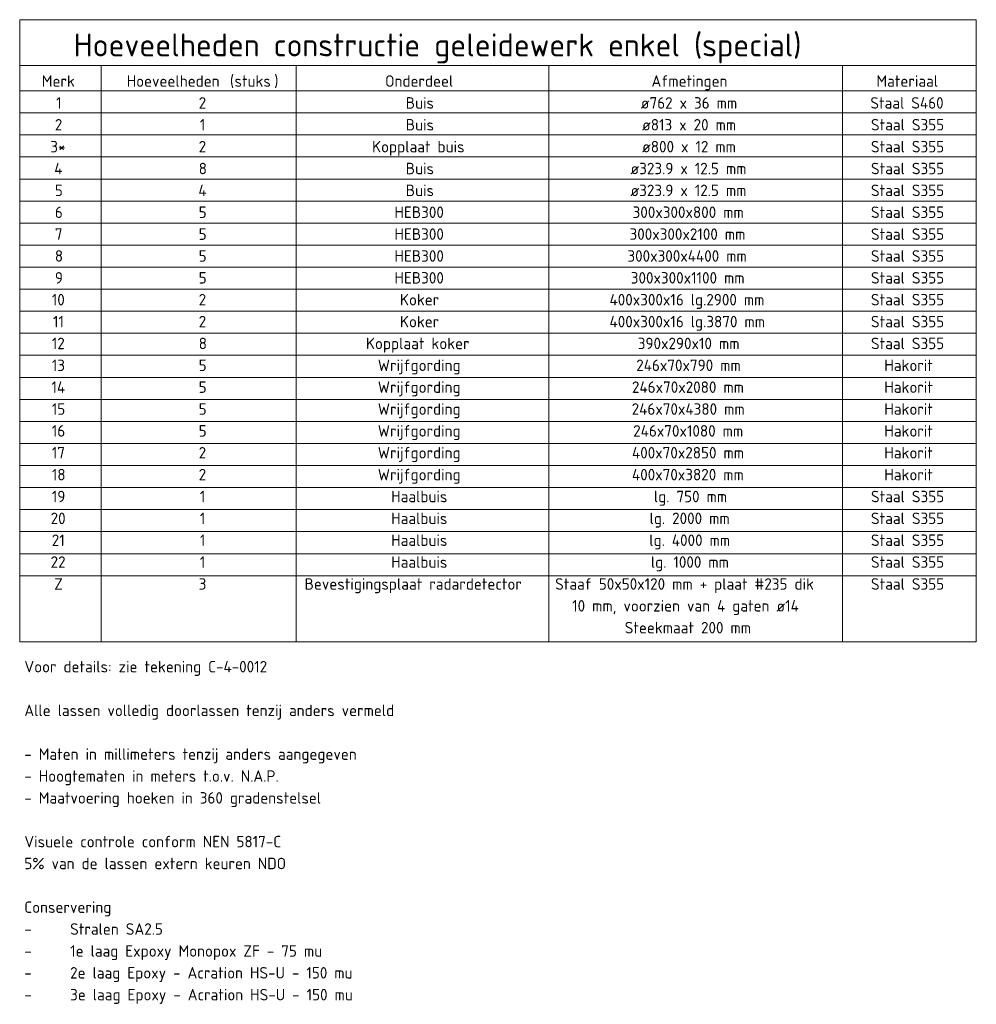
# Model space of a CAD drawing. Header units: millimetres. Extents: x -253989 to -201512, y -82117 to 103114.
# Tile 63 of 67: x -201720 to -201512, y 3197 to 3412. Entities that reach past the tile are written whole.
import ezdxf

# ---------------------------------------------------------------- set-up
doc = ezdxf.new("R2010")
doc.units = ezdxf.units.MM
doc.layers.add('X-XX-AL-CONSTRUCTIELIJN-G-4', color=7, linetype='Continuous', lineweight=18)
doc.layers.add('X-XX-AL-T25-1', color=7, linetype='Continuous', lineweight=13)
doc.styles.add('NLCS-ISO_3', font='NLCS-ISO.ttf', dxfattribs={"height": 5})
doc.styles.add('NLCS-ISO_4', font='NLCS-ISO.ttf', dxfattribs={"height": 2.5})
doc.styles.add('NLCS-ISO_B', font='txt', dxfattribs={"height": 2.5})

msp = doc.modelspace()

# ---------------------------------------------------------------- linework, layer by layer
at = {"layer": 'X-XX-AL-CONSTRUCTIELIJN-G-4'}
for p, q in [((-201720.49, 3401.62), (-201720.49, 3411.62)), ((-201720.49, 3411.62), (-201512.19, 3411.62)), ((-201512.19, 3411.62), (-201512.19, 3401.62)), ((-201720.49, 3401.62), (-201512.19, 3401.62)), ((-201720.49, 3276.12), (-201720.49, 3401.62)), ((-201702.74, 3401.62), (-201702.74, 3276.12)), ((-201660.29, 3401.62), (-201660.29, 3276.12)), ((-201605.29, 3401.62), (-201605.29, 3276.12)), ((-201541.33, 3401.62), (-201541.33, 3276.12)), ((-201512.19, 3276.12), (-201512.19, 3401.62)), ((-201720.49, 3396.12), (-201512.19, 3396.12)), ((-201720.49, 3391.32), (-201512.19, 3391.32)), ((-201720.49, 3386.52), (-201512.19, 3386.52)), ((-201720.49, 3386.52), (-201512.19, 3386.52)), ((-201720.49, 3381.72), (-201512.19, 3381.72)), ((-201720.49, 3376.92), (-201512.19, 3376.92)), ((-201720.49, 3372.12), (-201512.19, 3372.12)), ((-201720.49, 3367.32), (-201512.19, 3367.32)), ((-201720.49, 3362.52), (-201512.19, 3362.52)), ((-201720.49, 3357.72), (-201512.19, 3357.72)), ((-201720.49, 3352.92), (-201512.19, 3352.92)), ((-201720.49, 3348.12), (-201512.19, 3348.12)), ((-201720.49, 3343.32), (-201512.19, 3343.32)), ((-201720.49, 3338.52), (-201512.19, 3338.52)), ((-201720.49, 3333.72), (-201512.19, 3333.72)), ((-201720.49, 3328.92), (-201512.19, 3328.92)), ((-201720.49, 3324.12), (-201512.19, 3324.12)), ((-201720.49, 3319.32), (-201512.19, 3319.32)), ((-201720.49, 3314.52), (-201512.19, 3314.52)), ((-201720.49, 3309.72), (-201512.19, 3309.72)), ((-201720.49, 3304.92), (-201512.19, 3304.92)), ((-201720.49, 3300.12), (-201512.19, 3300.12)), ((-201720.49, 3295.32), (-201512.19, 3295.32)), ((-201720.49, 3290.52), (-201512.19, 3290.52)), ((-201720.49, 3276.12), (-201512.19, 3276.12))]:
    msp.add_line(p, q, dxfattribs=at)

# ---------------------------------------------------------------- texts
at = {"layer": 'X-XX-AL-T25-1', "attachment_point": 1}
for s, insert, char_height, width, style in [('Hoeveelheden constructie geleidewerk enkel (special)', (-201708.72, 3408.62), 5, 197.3755, 'NLCS-ISO_3'), ('Merk', (-201715.68, 3399.51), 2.5, 8.9789, 'NLCS-ISO_B'), ('Hoeveelheden ', (-201697.2, 3399.51), 2.5, 27.2574, 'NLCS-ISO_B'), ('(', (-201674.71, 3399.51), 2.5, 1.2025, 'NLCS-ISO_4'), ('stuks', (-201673.72, 3399.51), 2.5, 10.5021, 'NLCS-ISO_B'), (')', (-201665.05, 3399.51), 2.5, 1.2025, 'NLCS-ISO_4'), ('Onderdeel', (-201640.93, 3399.51), 2.5, 18.5992, 'NLCS-ISO_B'), ('Afmetingen', (-201582.93, 3399.51), 2.5, 21.0844, 'NLCS-ISO_B'), ('Materiaal', (-201533.94, 3399.51), 2.5, 17.6371, 'NLCS-ISO_B'), ('Buis', (-201636.43, 3394.75), 2.5, 7.6962, 'NLCS-ISO_4'), ('Staal S460', (-201535.26, 3394.75), 2.5, 20.7637, 'NLCS-ISO_4'), ('1', (-201712.57, 3394.75), 2.5, 1.5232, 'NLCS-ISO_4'), ('2', (-201681.52, 3394.75), 2.5, 2.1646, 'NLCS-ISO_4'), ('ø762 x 36 mm', (-201585.25, 3394.75), 2.5, 26.6962, 'NLCS-ISO_4'), ('2', (-201712.84, 3389.99), 2.5, 2.1646, 'NLCS-ISO_4'), ('1', (-201681.26, 3389.99), 2.5, 1.5232, 'NLCS-ISO_4'), ('Buis', (-201636.43, 3389.99), 2.5, 7.6962, 'NLCS-ISO_4'), ('ø813 x 20 mm', (-201584.98, 3389.99), 2.5, 26.0548, 'NLCS-ISO_4'), ('Staal S355', (-201535.13, 3389.99), 2.5, 20.5232, 'NLCS-ISO_4'), ('3*', (-201713.83, 3385.22), 2.5, 4.5696, 'NLCS-ISO_4'), ('2', (-201681.52, 3385.22), 2.5, 2.1646, 'NLCS-ISO_4'), ('Kopplaat buis', (-201643.77, 3385.22), 2.5, 25.4937, 'NLCS-ISO_4'), ('ø800 x 12 mm', (-201584.98, 3385.22), 2.5, 26.0548, 'NLCS-ISO_4'), ('Staal S355', (-201535.13, 3385.22), 2.5, 20.5232, 'NLCS-ISO_4'), ('4', (-201712.97, 3380.46), 2.5, 2.4051, 'NLCS-ISO_4'), ('8', (-201681.52, 3380.46), 2.5, 2.1646, 'NLCS-ISO_4'), ('Buis', (-201636.43, 3380.46), 2.5, 7.6962, 'NLCS-ISO_4'), ('ø323.9 x 12.5 mm ', (-201587.5, 3380.46), 2.5, 33.9915, 'NLCS-ISO_4'), ('Staal S355', (-201535.13, 3380.46), 2.5, 20.5232, 'NLCS-ISO_4'), ('5', (-201712.84, 3375.7), 2.5, 2.1646, 'NLCS-ISO_4'), ('4', (-201681.59, 3375.7), 2.5, 2.4051, 'NLCS-ISO_4'), ('Buis', (-201636.43, 3375.7), 2.5, 7.6962, 'NLCS-ISO_4'), ('ø323.9 x 12.5 mm', (-201587.5, 3375.7), 2.5, 32.1477, 'NLCS-ISO_4'), ('Staal S355', (-201535.13, 3375.7), 2.5, 20.5232, 'NLCS-ISO_4'), ('6', (-201712.84, 3370.94), 2.5, 2.1646, 'NLCS-ISO_4'), ('5', (-201681.52, 3370.94), 2.5, 2.1646, 'NLCS-ISO_4'), ('HEB300', (-201638.88, 3370.94), 2.5, 13.5485, 'NLCS-ISO_4'), ('300x300x800 mm', (-201587.03, 3370.94), 2.5, 31.1055, 'NLCS-ISO_4'), ('Staal S355', (-201535.13, 3370.94), 2.5, 20.5232, 'NLCS-ISO_4'), ('7', (-201712.84, 3366.17), 2.5, 2.1646, 'NLCS-ISO_4'), ('5', (-201681.52, 3366.17), 2.5, 2.1646, 'NLCS-ISO_4'), ('HEB300', (-201638.88, 3366.17), 2.5, 13.5485, 'NLCS-ISO_4'), ('300x300x2100 mm', (-201587.7, 3366.17), 2.5, 32.6287, 'NLCS-ISO_4'), ('Staal S355', (-201535.13, 3366.17), 2.5, 20.5232, 'NLCS-ISO_4'), ('8', (-201712.84, 3361.41), 2.5, 2.1646, 'NLCS-ISO_4'), ('5', (-201681.52, 3361.41), 2.5, 2.1646, 'NLCS-ISO_4'), ('HEB300', (-201638.88, 3361.41), 2.5, 13.5485, 'NLCS-ISO_4'), ('300x300x4400 mm', (-201588.16, 3361.41), 2.5, 33.751, 'NLCS-ISO_4'), ('Staal S355', (-201535.13, 3361.41), 2.5, 20.5232, 'NLCS-ISO_4'), ('9', (-201712.84, 3356.65), 2.5, 2.1646, 'NLCS-ISO_4'), ('5', (-201681.52, 3356.65), 2.5, 2.1646, 'NLCS-ISO_4'), ('HEB300', (-201638.88, 3356.65), 2.5, 13.5485, 'NLCS-ISO_4'), ('300x300x1100 mm', (-201587.43, 3356.65), 2.5, 31.9873, 'NLCS-ISO_4'), ('Staal S355', (-201535.13, 3356.65), 2.5, 20.5232, 'NLCS-ISO_4'), ('Koker', (-201637.69, 3351.89), 2.5, 10.7426, 'NLCS-ISO_4'), ('400x300x16 lg.2900 mm', (-201592.06, 3351.89), 2.5, 43.2911, 'NLCS-ISO_4'), ('Staal S355', (-201535.13, 3351.89), 2.5, 20.5232, 'NLCS-ISO_4'), ('10', (-201713.5, 3351.89), 2.5, 3.6878, 'NLCS-ISO_4'), ('2', (-201681.52, 3351.89), 2.5, 2.1646, 'NLCS-ISO_4'), ('11', (-201713.24, 3347.12), 2.5, 3.0464, 'NLCS-ISO_4'), ('2', (-201681.52, 3347.12), 2.5, 2.1646, 'NLCS-ISO_4'), ('Koker', (-201637.69, 3347.12), 2.5, 10.7426, 'NLCS-ISO_4'), ('400x300x16 lg.3870 mm', (-201592.06, 3347.12), 2.5, 43.2911, 'NLCS-ISO_4'), ('Staal S355 ', (-201535.13, 3347.12), 2.5, 21.4852, 'NLCS-ISO_4'), ('12', (-201713.5, 3342.36), 2.5, 3.6878, 'NLCS-ISO_4'), ('8', (-201681.52, 3342.36), 2.5, 2.1646, 'NLCS-ISO_4'), ('Kopplaat koker', (-201645.1, 3342.36), 2.5, 28.6202, 'NLCS-ISO_4'), ('390x290x10 mm', (-201585.91, 3342.36), 2.5, 28.2996, 'NLCS-ISO_4'), ('Staal S355', (-201535.13, 3342.36), 2.5, 20.5232, 'NLCS-ISO_4'), ('13', (-201713.5, 3337.6), 2.5, 3.6878, 'NLCS-ISO_4'), ('5', (-201681.52, 3337.6), 2.5, 2.1646, 'NLCS-ISO_4'), ('Wrijfgording', (-201642.52, 3337.6), 2.5, 22.3671, 'NLCS-ISO_4'), ('246x70x790 mm', (-201586.24, 3337.6), 2.5, 29.1814, 'NLCS-ISO_4'), ('Hakorit', (-201532.22, 3337.6), 2.5, 13.4683, 'NLCS-ISO_4'), ('14', (-201713.57, 3332.84), 2.5, 3.9283, 'NLCS-ISO_4'), ('5', (-201681.52, 3332.84), 2.5, 2.1646, 'NLCS-ISO_4'), ('Wrijfgording', (-201642.52, 3332.84), 2.5, 22.3671, 'NLCS-ISO_4'), ('246x70x2080 mm', (-201587.17, 3332.84), 2.5, 31.346, 'NLCS-ISO_4'), ('Hakorit', (-201532.22, 3332.84), 2.5, 13.4683, 'NLCS-ISO_4'), ('15', (-201713.5, 3328.07), 2.5, 3.6878, 'NLCS-ISO_4'), ('5', (-201681.52, 3328.07), 2.5, 2.1646, 'NLCS-ISO_4'), ('Wrijfgording', (-201642.52, 3328.07), 2.5, 22.3671, 'NLCS-ISO_4'), ('246x70x4380 mm', (-201587.23, 3328.07), 2.5, 31.5865, 'NLCS-ISO_4'), ('Hakorit', (-201532.22, 3328.07), 2.5, 13.4683, 'NLCS-ISO_4'), ('16', (-201713.5, 3323.31), 2.5, 3.6878, 'NLCS-ISO_4'), ('5', (-201681.52, 3323.31), 2.5, 2.1646, 'NLCS-ISO_4'), ('Wrijfgording', (-201642.52, 3323.31), 2.5, 22.3671, 'NLCS-ISO_4'), ('246x70x1080 mm', (-201586.9, 3323.31), 2.5, 30.7046, 'NLCS-ISO_4'), ('Hakorit', (-201532.22, 3323.31), 2.5, 13.4683, 'NLCS-ISO_4'), ('17', (-201713.5, 3318.55), 2.5, 3.6878, 'NLCS-ISO_4'), ('2', (-201681.52, 3318.55), 2.5, 2.1646, 'NLCS-ISO_4'), ('Wrijfgording', (-201642.52, 3318.55), 2.5, 22.3671, 'NLCS-ISO_4'), ('400x70x2850 mm', (-201587.17, 3318.55), 2.5, 31.346, 'NLCS-ISO_4'), ('Hakorit', (-201532.22, 3318.55), 2.5, 13.4683, 'NLCS-ISO_4'), ('18', (-201713.5, 3313.79), 2.5, 3.6878, 'NLCS-ISO_4'), ('2', (-201681.52, 3313.79), 2.5, 2.1646, 'NLCS-ISO_4'), ('Wrijfgording', (-201642.52, 3313.79), 2.5, 22.3671, 'NLCS-ISO_4'), ('400x70x3820 mm', (-201587.17, 3313.79), 2.5, 31.346, 'NLCS-ISO_4'), ('Hakorit', (-201532.22, 3313.79), 2.5, 13.4683, 'NLCS-ISO_4'), ('Haalbuis', (-201639.6, 3309.02), 2.5, 15.3122, 'NLCS-ISO_4'), ('lg. 750 mm', (-201582.4, 3309.02), 2.5, 19.8819, 'NLCS-ISO_4'), ('Staal S355', (-201535.13, 3309.02), 2.5, 20.5232, 'NLCS-ISO_4'), ('19', (-201713.5, 3309.02), 2.5, 3.6878, 'NLCS-ISO_4'), ('1', (-201681.26, 3309.02), 2.5, 1.5232, 'NLCS-ISO_4'), ('20', (-201713.76, 3304.26), 2.5, 4.3291, 'NLCS-ISO_4'), ('1', (-201681.26, 3304.26), 2.5, 1.5232, 'NLCS-ISO_4'), ('Haalbuis', (-201639.6, 3304.26), 2.5, 15.3122, 'NLCS-ISO_4'), ('lg. 2000 mm', (-201583.33, 3304.26), 2.5, 22.0464, 'NLCS-ISO_4'), ('Staal S355', (-201535.13, 3304.26), 2.5, 20.5232, 'NLCS-ISO_4'), ('21', (-201713.5, 3299.5), 2.5, 3.6878, 'NLCS-ISO_4'), ('1', (-201681.26, 3299.5), 2.5, 1.5232, 'NLCS-ISO_4'), ('Haalbuis', (-201639.6, 3299.5), 2.5, 15.3122, 'NLCS-ISO_4'), ('lg. 4000 mm', (-201583.4, 3299.5), 2.5, 22.2869, 'NLCS-ISO_4'), ('Staal S355', (-201535.13, 3299.5), 2.5, 20.5232, 'NLCS-ISO_4'), ('22', (-201713.76, 3294.74), 2.5, 4.3291, 'NLCS-ISO_4'), ('1', (-201681.26, 3294.74), 2.5, 1.5232, 'NLCS-ISO_4'), ('Haalbuis', (-201639.6, 3294.74), 2.5, 15.3122, 'NLCS-ISO_4'), ('lg. 1000 mm', (-201583.06, 3294.74), 2.5, 21.4051, 'NLCS-ISO_4'), ('Staal S355', (-201535.13, 3294.74), 2.5, 20.5232, 'NLCS-ISO_4'), ('Z', (-201712.97, 3289.97), 2.5, 2.4051, 'NLCS-ISO_4'), ('3', (-201681.52, 3289.97), 2.5, 2.1646, 'NLCS-ISO_4'), ('Bevestigingsplaat radardetector', (-201658.46, 3289.97), 2.5, 61.0084, 'NLCS-ISO_4'), ('Staaf 50x50x120 mm + plaat #235 dik', (-201603.9, 3289.97), 2.5, 71.9114, 'NLCS-ISO_4'), ('Staal S355', (-201535.13, 3289.97), 2.5, 20.5232, 'NLCS-ISO_4'), ('10 mm, voorzien van 4 gaten ø14', (-201600.2, 3285.21), 2.5, 63.0126, 'NLCS-ISO_4'), ('Steekmaat 200 mm', (-201588.75, 3280.45), 2.5, 35.2742, 'NLCS-ISO_4'), ('Voor details: zie tekening C-4-0012', (-201719.49, 3271.96), 2.5, 67.5823, 'NLCS-ISO_4'), ('Alle lassen volledig doorlassen tenzij anders vermeld', (-201719.49, 3262.43), 2.5, 102.0548, 'NLCS-ISO_4'), ('- Maten in millimeters tenzij anders aangegeven', (-201719.49, 3252.91), 2.5, 91.5527, 'NLCS-ISO_4'), ('- Hoogtematen in meters t.o.v. N.A.P.', (-201719.49, 3248.14), 2.5, 70.308, 'NLCS-ISO_4'), ('- Maatvoering hoeken in 360 gradenstelsel', (-201719.49, 3243.38), 2.5, 81.9325, 'NLCS-ISO_4'), ('Visuele controle conform NEN 5817-C', (-201719.49, 3233.86), 2.5, 70.308, 'NLCS-ISO_4'), ('5% van de lassen extern keuren NDO', (-201719.49, 3229.09), 2.5, 71.6709, 'NLCS-ISO_4'), ('Conservering', (-201719.49, 3219.57), 2.5, 24.0506, 'NLCS-ISO_4'), ('^I', (-201717.71, 3214.81), 2.5, 9.9409, 'NLCS-ISO_4'), ('Stralen SA2.5', (-201709.51, 3214.81), 2.5, 25.9747, 'NLCS-ISO_4'), ('-', (-201719.49, 3214.81), 2.5, 2.1646, 'NLCS-ISO_4'), ('-', (-201719.49, 3210.04), 2.5, 2.1646, 'NLCS-ISO_4'), ('^I', (-201717.71, 3210.04), 2.5, 9.9409, 'NLCS-ISO_4'), ('1e laag Expoxy Monopox ZF - 75 mu', (-201709.51, 3210.04), 2.5, 68.9451, 'NLCS-ISO_4'), ('^I', (-201717.71, 3205.28), 2.5, 9.9409, 'NLCS-ISO_4'), ('2e laag Epoxy - Acration HS-U - 150 mu', (-201709.51, 3205.28), 2.5, 77.6835, 'NLCS-ISO_4'), ('-', (-201719.49, 3205.28), 2.5, 2.1646, 'NLCS-ISO_4'), ('^I', (-201717.71, 3200.52), 2.5, 9.9409, 'NLCS-ISO_4'), ('3e laag Epoxy - Acration HS-U - 150 mu', (-201709.51, 3200.52), 2.5, 77.6835, 'NLCS-ISO_4'), ('-', (-201719.49, 3200.52), 2.5, 2.1646, 'NLCS-ISO_4')]:
    msp.add_mtext(s, dxfattribs=dict(at, insert=insert, char_height=char_height, width=width, style=style))

doc.saveas('drawing.dxf')
